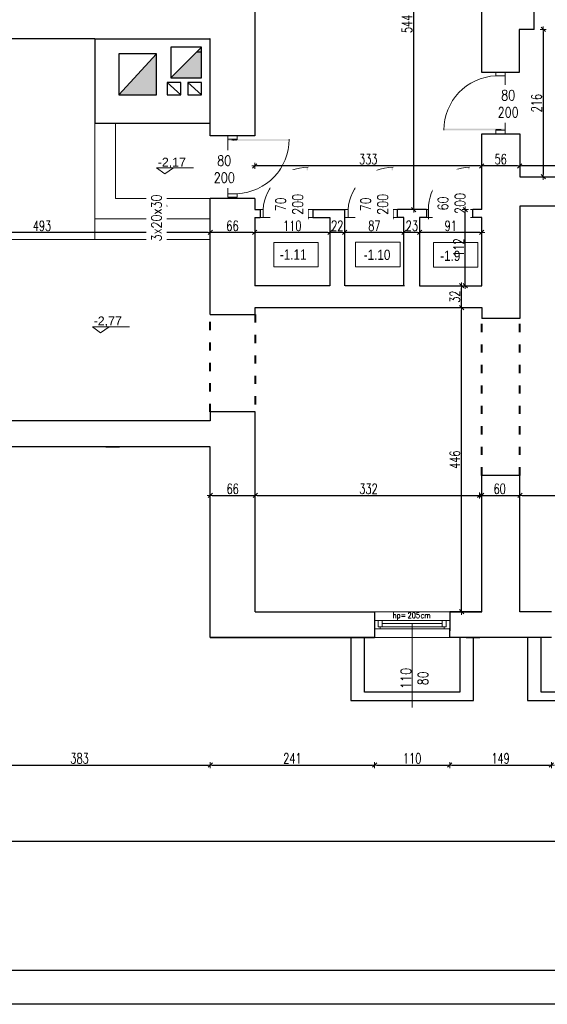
# Model space of a CAD drawing. Header units: millimetres. Extents: x 0 to 111311, y -48878 to -25280.
# Tile 52 of 244: x 69935 to 70709, y -32831 to -31387. Entities that reach past the tile are written whole.
import ezdxf

# ---------------------------------------------------------------- set-up
doc = ezdxf.new("R2010")
doc.units = ezdxf.units.MM
doc.linetypes.add('ACAD_ISO03W100', pattern=[30, 12, -18])
doc.linetypes.add('STRICHPUNKT', pattern=[0.5, 0.35, -0.05, 0.05, -0.05])
doc.layers.get('Defpoints').update_dxf_attribs({"color": 30})
doc.layers.add('e-cad_opisy', color=7, linetype='Continuous')
for name, color, linetype, lineweight in [('J 0.15', 40, 'Continuous', 15), ('J opisy', 7, 'Continuous', 9), ('J stolarka_okna', 144, 'Continuous', 0), ('J wymiary', 1, 'Continuous', 9), ('MM', 6, 'Continuous', 40), ('okna', 5, 'Continuous', 20), ('OPIS', 7, 'Continuous', 5), ('sciany', 252, 'Continuous', 30)]:
    doc.layers.add(name, color=color, linetype=linetype, lineweight=lineweight)
doc.styles.add('ADESK2', font='simplex', dxfattribs={"width": 0.7})
doc.styles.add('MtXpl_simplex_shx', font='simplex.shx')
doc.styles.get("Standard").update_dxf_attribs({"font": 'arial.ttf'})
doc.dimstyles.new('1-100', dxfattribs={"dimscale": 1.5, "dimtxt": 10, "dimasz": 2, "dimexe": 1, "dimexo": 1, "dimgap": 1.5, "dimtad": 1, "dimdec": 0, "dimrnd": 0.5, "dimdsep": 46, "dimtxsty": 'ADESK2', "dimblk": 'wymiar', "dimcen": -1, "dimdle": 5, "dimse1": 1, "dimse2": 1, "dimclrd": 256, "dimclre": 256, "dimclrt": 256, "dimadec": 0, "dimazin": 0, "dimtfac": 1, "dimtdec": 0, "dimtix": 1, "dimtmove": 0, "dimatfit": 3, "dimfxl": 20, "dimfxlon": 1, "dimtolj": 1, "dimtzin": 0, "dimarcsym": 0})

# ---------------------------------------------------------------- blocks, each defined once
blk = doc.blocks.new('A1_poziom')
for points in [[(0, 0), (0, 297), (25, 297), (25, 594), (841, 594), (841, 0)], [(30, 5), (836, 5), (836, 589), (30, 589)]]:
    blk.add_lwpolyline(points, close=True)
blk = doc.blocks.new('wymiar')
for p, q in [((1.5, 0), (-1.5, 0)), ((1.06, 1.06), (-1.06, -1.06)), ((0, 1.5), (0, -1.5))]:
    blk.add_line(p, q)
blk = doc.blocks.new('*D2968')
at = {"layer": 'Defpoints', "color": 0, "ltscale": 4}
for p in [(70214.6, -32013.3), (70280.6, -32013.3), (70280.6, -32084.8)]:
    blk.add_point(p, dxfattribs=at)
at = {"layer": 'J wymiary', "lineweight": -2}
blk.add_line((70217.6, -32084.8), (70277.6, -32084.8), dxfattribs=at)
at = {"layer": 'J wymiary', "lineweight": -2, "ltscale": 4, "xscale": 3, "yscale": 3, "zscale": 3, "rotation": 180}
blk.add_blockref('wymiar', (70214.6, -32084.8), dxfattribs=at)
at = {"layer": 'J wymiary', "lineweight": -2, "ltscale": 4, "xscale": 3, "yscale": 3, "zscale": 3}
blk.add_blockref('wymiar', (70280.6, -32084.8), dxfattribs=at)
at = {"layer": 'J wymiary', "ltscale": 4, "insert": (70247.6, -32075), "char_height": 15, "attachment_point": 5, "style": 'ADESK2'}
blk.add_mtext('\\A1;66', dxfattribs=at)
blk = doc.blocks.new('*D2969')
at = {"layer": 'Defpoints', "color": 0, "ltscale": 4}
for p in [(70280.6, -32084.8), (70612.6, -32084.8), (70612.6, -32084.8)]:
    blk.add_point(p, dxfattribs=at)
at = {"layer": 'J wymiary', "lineweight": -2}
blk.add_line((70283.6, -32084.8), (70609.6, -32084.8), dxfattribs=at)
at = {"layer": 'J wymiary', "lineweight": -2, "ltscale": 4, "xscale": 3, "yscale": 3, "zscale": 3, "rotation": 180}
blk.add_blockref('wymiar', (70280.6, -32084.8), dxfattribs=at)
at = {"layer": 'J wymiary', "lineweight": -2, "ltscale": 4, "xscale": 3, "yscale": 3, "zscale": 3}
blk.add_blockref('wymiar', (70612.6, -32084.8), dxfattribs=at)
at = {"layer": 'J wymiary', "ltscale": 4, "insert": (70446.6, -32075), "char_height": 15, "attachment_point": 5, "style": 'ADESK2'}
blk.add_mtext('\\A1;332', dxfattribs=at)
blk = doc.blocks.new('*D2970')
at = {"layer": 'Defpoints', "color": 0, "ltscale": 4}
for p in [(70609.3, -32084.8), (70668.6, -32084.8), (70668.6, -32084.8)]:
    blk.add_point(p, dxfattribs=at)
at = {"layer": 'J wymiary', "lineweight": -2}
blk.add_line((70612.3, -32084.8), (70665.6, -32084.8), dxfattribs=at)
at = {"layer": 'J wymiary', "lineweight": -2, "ltscale": 4, "xscale": 3, "yscale": 3, "zscale": 3, "rotation": 180}
blk.add_blockref('wymiar', (70609.3, -32084.8), dxfattribs=at)
at = {"layer": 'J wymiary', "lineweight": -2, "ltscale": 4, "xscale": 3, "yscale": 3, "zscale": 3}
blk.add_blockref('wymiar', (70668.6, -32084.8), dxfattribs=at)
at = {"layer": 'J wymiary', "ltscale": 4, "insert": (70638.9, -32075), "char_height": 15, "attachment_point": 5, "style": 'ADESK2'}
blk.add_mtext('\\A1;60', dxfattribs=at)
blk = doc.blocks.new('*D2971')
at = {"layer": 'Defpoints', "color": 0, "ltscale": 4}
for p in [(70668.6, -32084.8), (71230.6, -32084.8), (71230.6, -32084.8)]:
    blk.add_point(p, dxfattribs=at)
at = {"layer": 'J wymiary', "lineweight": -2}
blk.add_line((70671.6, -32084.8), (71227.6, -32084.8), dxfattribs=at)
at = {"layer": 'J wymiary', "lineweight": -2, "ltscale": 4, "xscale": 3, "yscale": 3, "zscale": 3, "rotation": 180}
blk.add_blockref('wymiar', (70668.6, -32084.8), dxfattribs=at)
at = {"layer": 'J wymiary', "lineweight": -2, "ltscale": 4, "xscale": 3, "yscale": 3, "zscale": 3}
blk.add_blockref('wymiar', (71230.6, -32084.8), dxfattribs=at)
at = {"layer": 'J wymiary', "ltscale": 4, "insert": (70949.6, -32075), "char_height": 15, "attachment_point": 5, "style": 'ADESK2'}
blk.add_mtext('\\A1;562', dxfattribs=at)
blk = doc.blocks.new('*D2972')
at = {"layer": 'Defpoints', "color": 0, "ltscale": 4}
for p in [(70583, -31809.3), (70612.6, -31809.3), (70612.6, -32255.3)]:
    blk.add_point(p, dxfattribs=at)
at = {"layer": 'J wymiary', "lineweight": -2}
blk.add_line((70583, -32252.3), (70583, -31812.3), dxfattribs=at)
at = {"layer": 'J wymiary', "lineweight": -2, "ltscale": 4, "xscale": 3, "yscale": 3, "zscale": 3}
for p, rotation in [((70583, -31809.3), 90), ((70583, -32255.3), 270)]:
    blk.add_blockref('wymiar', p, dxfattribs=dict(at, rotation=rotation))
at = {"layer": 'J wymiary', "ltscale": 4, "insert": (70573.2, -32032.3), "char_height": 15, "attachment_point": 5, "rotation": 90, "style": 'ADESK2'}
blk.add_mtext('\\A1;446', dxfattribs=at)
blk = doc.blocks.new('*D2973')
at = {"layer": 'Defpoints', "color": 0, "ltscale": 4}
for p in [(70583, -31777.1), (70583, -31777.1), (70583, -31809.3)]:
    blk.add_point(p, dxfattribs=at)
at = {"layer": 'J wymiary', "lineweight": -2}
blk.add_line((70583, -31806.3), (70583, -31780.1), dxfattribs=at)
at = {"layer": 'J wymiary', "lineweight": -2, "ltscale": 4, "xscale": 3, "yscale": 3, "zscale": 3}
for p, rotation in [((70583, -31777.1), 90), ((70583, -31809.3), 270)]:
    blk.add_blockref('wymiar', p, dxfattribs=dict(at, rotation=rotation))
at = {"layer": 'J wymiary', "ltscale": 4, "insert": (70573.2, -31793.2), "char_height": 15, "attachment_point": 5, "rotation": 90, "style": 'ADESK2'}
blk.add_mtext('\\A1;32', dxfattribs=at)
blk = doc.blocks.new('*D2974')
at = {"layer": 'Defpoints', "color": 0, "ltscale": 4}
for p in [(70583, -31665.4), (70588.5, -31665.4), (70583, -31777.1)]:
    blk.add_point(p, dxfattribs=at)
at = {"layer": 'J wymiary', "lineweight": -2}
blk.add_line((70588.5, -31774.1), (70588.5, -31668.4), dxfattribs=at)
at = {"layer": 'J wymiary', "lineweight": -2, "ltscale": 4, "xscale": 3, "yscale": 3, "zscale": 3}
for p, rotation in [((70588.5, -31665.4), 90), ((70588.5, -31777.1), 270)]:
    blk.add_blockref('wymiar', p, dxfattribs=dict(at, rotation=rotation))
at = {"layer": 'J wymiary', "ltscale": 4, "insert": (70578.7, -31721.3), "char_height": 15, "attachment_point": 5, "rotation": 90, "style": 'ADESK2'}
blk.add_mtext('\\A1;112', dxfattribs=at)
blk = doc.blocks.new('*D2975')
at = {"layer": 'Defpoints', "color": 0, "ltscale": 4}
for p in [(70668.2, -31601.4), (70668.2, -31617.3), (71244.6, -31617.3)]:
    blk.add_point(p, dxfattribs=at)
at = {"layer": 'J wymiary', "lineweight": -2}
blk.add_line((71241.6, -31601.4), (70671.2, -31601.4), dxfattribs=at)
at = {"layer": 'J wymiary', "lineweight": -2, "ltscale": 4, "xscale": 3, "yscale": 3, "zscale": 3, "rotation": 180}
blk.add_blockref('wymiar', (70668.2, -31601.4), dxfattribs=at)
at = {"layer": 'J wymiary', "lineweight": -2, "ltscale": 4, "xscale": 3, "yscale": 3, "zscale": 3}
blk.add_blockref('wymiar', (71244.6, -31601.4), dxfattribs=at)
at = {"layer": 'J wymiary', "ltscale": 4, "insert": (70956.4, -31591.6), "char_height": 15, "attachment_point": 5, "style": 'ADESK2'}
blk.add_mtext('\\A1;577', dxfattribs=at)
blk = doc.blocks.new('*D2976')
at = {"layer": 'Defpoints', "color": 0, "ltscale": 4}
for p in [(70612.6, -31601.4), (70612.6, -31601.4), (70668.2, -31601.4)]:
    blk.add_point(p, dxfattribs=at)
at = {"layer": 'J wymiary', "lineweight": -2}
blk.add_line((70665.2, -31601.4), (70615.6, -31601.4), dxfattribs=at)
at = {"layer": 'J wymiary', "lineweight": -2, "ltscale": 4, "xscale": 3, "yscale": 3, "zscale": 3, "rotation": 180}
blk.add_blockref('wymiar', (70612.6, -31601.4), dxfattribs=at)
at = {"layer": 'J wymiary', "lineweight": -2, "ltscale": 4, "xscale": 3, "yscale": 3, "zscale": 3}
blk.add_blockref('wymiar', (70668.2, -31601.4), dxfattribs=at)
at = {"layer": 'J wymiary', "ltscale": 4, "insert": (70640.4, -31591.6), "char_height": 15, "attachment_point": 5, "style": 'ADESK2'}
blk.add_mtext('\\A1;56', dxfattribs=at)
blk = doc.blocks.new('*D2977')
at = {"layer": 'Defpoints', "color": 0, "ltscale": 4}
for p in [(70280, -31601.4), (70280, -31601.4), (70612.6, -31601.4)]:
    blk.add_point(p, dxfattribs=at)
at = {"layer": 'J wymiary', "lineweight": -2}
blk.add_line((70609.6, -31601.4), (70283, -31601.4), dxfattribs=at)
at = {"layer": 'J wymiary', "lineweight": -2, "ltscale": 4, "xscale": 3, "yscale": 3, "zscale": 3, "rotation": 180}
blk.add_blockref('wymiar', (70280, -31601.4), dxfattribs=at)
at = {"layer": 'J wymiary', "lineweight": -2, "ltscale": 4, "xscale": 3, "yscale": 3, "zscale": 3}
blk.add_blockref('wymiar', (70612.6, -31601.4), dxfattribs=at)
at = {"layer": 'J wymiary', "ltscale": 4, "insert": (70446.3, -31591.6), "char_height": 15, "attachment_point": 5, "style": 'ADESK2'}
blk.add_mtext('\\A1;333', dxfattribs=at)
blk = doc.blocks.new('*D2978')
at = {"layer": 'Defpoints', "color": 0, "ltscale": 4}
for p in [(70521.6, -31677.3), (70612.6, -31677.3), (70521.6, -31699.1)]:
    blk.add_point(p, dxfattribs=at)
at = {"layer": 'J wymiary', "lineweight": -2}
blk.add_line((70609.6, -31699.1), (70524.6, -31699.1), dxfattribs=at)
at = {"layer": 'J wymiary', "lineweight": -2, "ltscale": 4, "xscale": 3, "yscale": 3, "zscale": 3, "rotation": 180}
blk.add_blockref('wymiar', (70521.6, -31699.1), dxfattribs=at)
at = {"layer": 'J wymiary', "lineweight": -2, "ltscale": 4, "xscale": 3, "yscale": 3, "zscale": 3}
blk.add_blockref('wymiar', (70612.6, -31699.1), dxfattribs=at)
at = {"layer": 'J wymiary', "ltscale": 4, "insert": (70567.1, -31689.3), "char_height": 15, "attachment_point": 5, "style": 'ADESK2'}
blk.add_mtext('\\A1;91', dxfattribs=at)
blk = doc.blocks.new('*D2979')
at = {"layer": 'Defpoints', "color": 0, "ltscale": 4}
for p in [(70498.6, -31699.1), (70498.6, -31699.1), (70521.6, -31699.1)]:
    blk.add_point(p, dxfattribs=at)
at = {"layer": 'J wymiary', "lineweight": -2}
blk.add_line((70518.6, -31699.1), (70501.6, -31699.1), dxfattribs=at)
at = {"layer": 'J wymiary', "lineweight": -2, "ltscale": 4, "xscale": 3, "yscale": 3, "zscale": 3, "rotation": 180}
blk.add_blockref('wymiar', (70498.6, -31699.1), dxfattribs=at)
at = {"layer": 'J wymiary', "lineweight": -2, "ltscale": 4, "xscale": 3, "yscale": 3, "zscale": 3}
blk.add_blockref('wymiar', (70521.6, -31699.1), dxfattribs=at)
at = {"layer": 'J wymiary', "ltscale": 4, "insert": (70510.1, -31689.3), "char_height": 15, "attachment_point": 5, "style": 'ADESK2'}
blk.add_mtext('\\A1;23', dxfattribs=at)
blk = doc.blocks.new('*D2980')
at = {"layer": 'Defpoints', "color": 0, "ltscale": 4}
for p in [(70411.6, -31699.1), (70411.6, -31699.1), (70498.6, -31699.1)]:
    blk.add_point(p, dxfattribs=at)
at = {"layer": 'J wymiary', "lineweight": -2}
blk.add_line((70495.6, -31699.1), (70414.6, -31699.1), dxfattribs=at)
at = {"layer": 'J wymiary', "lineweight": -2, "ltscale": 4, "xscale": 3, "yscale": 3, "zscale": 3, "rotation": 180}
blk.add_blockref('wymiar', (70411.6, -31699.1), dxfattribs=at)
at = {"layer": 'J wymiary', "lineweight": -2, "ltscale": 4, "xscale": 3, "yscale": 3, "zscale": 3}
blk.add_blockref('wymiar', (70498.6, -31699.1), dxfattribs=at)
at = {"layer": 'J wymiary', "ltscale": 4, "insert": (70455.1, -31689.3), "char_height": 15, "attachment_point": 5, "style": 'ADESK2'}
blk.add_mtext('\\A1;87', dxfattribs=at)
blk = doc.blocks.new('*D2981')
at = {"layer": 'Defpoints', "color": 0, "ltscale": 4}
for p in [(70390, -31699.1), (70390, -31699.1), (70411.6, -31699.1)]:
    blk.add_point(p, dxfattribs=at)
at = {"layer": 'J wymiary', "lineweight": -2}
blk.add_line((70408.6, -31699.1), (70393, -31699.1), dxfattribs=at)
at = {"layer": 'J wymiary', "lineweight": -2, "ltscale": 4, "xscale": 3, "yscale": 3, "zscale": 3, "rotation": 180}
blk.add_blockref('wymiar', (70390, -31699.1), dxfattribs=at)
at = {"layer": 'J wymiary', "lineweight": -2, "ltscale": 4, "xscale": 3, "yscale": 3, "zscale": 3}
blk.add_blockref('wymiar', (70411.6, -31699.1), dxfattribs=at)
at = {"layer": 'J wymiary', "ltscale": 4, "insert": (70400.8, -31689.3), "char_height": 15, "attachment_point": 5, "style": 'ADESK2'}
blk.add_mtext('\\A1;22', dxfattribs=at)
blk = doc.blocks.new('*D2982')
at = {"layer": 'Defpoints', "color": 0, "ltscale": 4}
for p in [(70280, -31699.1), (70280, -31699.1), (70390, -31699.1)]:
    blk.add_point(p, dxfattribs=at)
at = {"layer": 'J wymiary', "lineweight": -2}
blk.add_line((70387, -31699.1), (70283, -31699.1), dxfattribs=at)
at = {"layer": 'J wymiary', "lineweight": -2, "ltscale": 4, "xscale": 3, "yscale": 3, "zscale": 3, "rotation": 180}
blk.add_blockref('wymiar', (70280, -31699.1), dxfattribs=at)
at = {"layer": 'J wymiary', "lineweight": -2, "ltscale": 4, "xscale": 3, "yscale": 3, "zscale": 3}
blk.add_blockref('wymiar', (70390, -31699.1), dxfattribs=at)
at = {"layer": 'J wymiary', "ltscale": 4, "insert": (70335, -31689.3), "char_height": 15, "attachment_point": 5, "style": 'ADESK2'}
blk.add_mtext('\\A1;110', dxfattribs=at)
blk = doc.blocks.new('*D2983')
at = {"layer": 'Defpoints', "color": 0, "ltscale": 4}
for p in [(70214.6, -31699.1), (70214.6, -31699.1), (70280, -31699.1)]:
    blk.add_point(p, dxfattribs=at)
at = {"layer": 'J wymiary', "lineweight": -2}
blk.add_line((70277, -31699.1), (70217.6, -31699.1), dxfattribs=at)
at = {"layer": 'J wymiary', "lineweight": -2, "ltscale": 4, "xscale": 3, "yscale": 3, "zscale": 3, "rotation": 180}
blk.add_blockref('wymiar', (70214.6, -31699.1), dxfattribs=at)
at = {"layer": 'J wymiary', "lineweight": -2, "ltscale": 4, "xscale": 3, "yscale": 3, "zscale": 3}
blk.add_blockref('wymiar', (70280, -31699.1), dxfattribs=at)
at = {"layer": 'J wymiary', "ltscale": 4, "insert": (70247.3, -31689.3), "char_height": 15, "attachment_point": 5, "style": 'ADESK2'}
blk.add_mtext('\\A1;66', dxfattribs=at)
blk = doc.blocks.new('*D2984')
at = {"layer": 'Defpoints', "color": 0, "ltscale": 4}
for p in [(69721.6, -31699.1), (69721.6, -31699.1), (70214.6, -31699.1)]:
    blk.add_point(p, dxfattribs=at)
at = {"layer": 'J wymiary', "lineweight": -2}
blk.add_line((70211.6, -31699.1), (69724.6, -31699.1), dxfattribs=at)
at = {"layer": 'J wymiary', "lineweight": -2, "ltscale": 4, "xscale": 3, "yscale": 3, "zscale": 3, "rotation": 180}
blk.add_blockref('wymiar', (69721.6, -31699.1), dxfattribs=at)
at = {"layer": 'J wymiary', "lineweight": -2, "ltscale": 4, "xscale": 3, "yscale": 3, "zscale": 3}
blk.add_blockref('wymiar', (70214.6, -31699.1), dxfattribs=at)
at = {"layer": 'J wymiary', "ltscale": 4, "insert": (69968.1, -31689.3), "char_height": 15, "attachment_point": 5, "style": 'ADESK2'}
blk.add_mtext('\\A1;493', dxfattribs=at)
blk = doc.blocks.new('*D3044')
at = {"layer": 'Defpoints', "color": 0, "ltscale": 4}
for p in [(70667.6, -31401.3), (70668.2, -31617.3), (70702.7, -31617.3)]:
    blk.add_point(p, dxfattribs=at)
at = {"layer": 'J wymiary', "lineweight": -2}
blk.add_line((70702.7, -31404.3), (70702.7, -31614.3), dxfattribs=at)
at = {"layer": 'J wymiary', "lineweight": -2, "ltscale": 4, "xscale": 3, "yscale": 3, "zscale": 3}
for p, rotation in [((70702.7, -31401.3), 90), ((70702.7, -31617.3), 270)]:
    blk.add_blockref('wymiar', p, dxfattribs=dict(at, rotation=rotation))
at = {"layer": 'J wymiary', "ltscale": 4, "insert": (70692.9, -31509.3), "char_height": 15, "attachment_point": 5, "rotation": 90, "style": 'ADESK2'}
blk.add_mtext('\\A1;216', dxfattribs=at)
blk = doc.blocks.new('*D3090')
at = {"layer": 'Defpoints', "color": 0, "ltscale": 4}
for p in [(70510.3, -31121.3), (70512.8, -31121.3), (70510.3, -31665.4)]:
    blk.add_point(p, dxfattribs=at)
at = {"layer": 'J wymiary', "lineweight": -2}
blk.add_line((70512.8, -31662.4), (70512.8, -31124.3), dxfattribs=at)
at = {"layer": 'J wymiary', "lineweight": -2, "ltscale": 4, "xscale": 3, "yscale": 3, "zscale": 3}
for p, rotation in [((70512.8, -31121.3), 90), ((70512.8, -31665.4), 270)]:
    blk.add_blockref('wymiar', p, dxfattribs=dict(at, rotation=rotation))
at = {"layer": 'J wymiary', "ltscale": 4, "insert": (70503, -31393.3), "char_height": 15, "attachment_point": 5, "rotation": 90, "style": 'ADESK2'}
blk.add_mtext('\\A1;544', dxfattribs=at)
blk = doc.blocks.new('*D3182')
at = {"layer": 'Defpoints', "color": 0, "ltscale": 4}
for p in [(69831.6, -32004), (70214.6, -32204.2), (70214.6, -32480.2)]:
    blk.add_point(p, dxfattribs=at)
at = {"layer": 'J wymiary', "lineweight": -2}
blk.add_line((69834.6, -32480.2), (70211.6, -32480.2), dxfattribs=at)
at = {"layer": 'J wymiary', "lineweight": -2, "ltscale": 4, "xscale": 3, "yscale": 3, "zscale": 3, "rotation": 180}
blk.add_blockref('wymiar', (69831.6, -32480.2), dxfattribs=at)
at = {"layer": 'J wymiary', "lineweight": -2, "ltscale": 4, "xscale": 3, "yscale": 3, "zscale": 3}
blk.add_blockref('wymiar', (70214.6, -32480.2), dxfattribs=at)
at = {"layer": 'J wymiary', "ltscale": 4, "insert": (70023.1, -32470.4), "char_height": 15, "attachment_point": 5, "style": 'ADESK2'}
blk.add_mtext('\\A1;383', dxfattribs=at)
blk = doc.blocks.new('*D3183')
at = {"layer": 'Defpoints', "color": 0, "ltscale": 4}
for p in [(70214.6, -32204.2), (70455.6, -32288.8), (70455.6, -32480.2)]:
    blk.add_point(p, dxfattribs=at)
at = {"layer": 'J wymiary', "lineweight": -2}
blk.add_line((70217.6, -32480.2), (70452.6, -32480.2), dxfattribs=at)
at = {"layer": 'J wymiary', "lineweight": -2, "ltscale": 4, "xscale": 3, "yscale": 3, "zscale": 3, "rotation": 180}
blk.add_blockref('wymiar', (70214.6, -32480.2), dxfattribs=at)
at = {"layer": 'J wymiary', "lineweight": -2, "ltscale": 4, "xscale": 3, "yscale": 3, "zscale": 3}
blk.add_blockref('wymiar', (70455.6, -32480.2), dxfattribs=at)
at = {"layer": 'J wymiary', "ltscale": 4, "insert": (70335.1, -32470.4), "char_height": 15, "attachment_point": 5, "style": 'ADESK2'}
blk.add_mtext('\\A1;241', dxfattribs=at)
blk = doc.blocks.new('*D3184')
at = {"layer": 'Defpoints', "color": 0, "ltscale": 4}
for p in [(70565.6, -32285.9), (70455.6, -32288.8), (70565.6, -32480.2)]:
    blk.add_point(p, dxfattribs=at)
at = {"layer": 'J wymiary', "lineweight": -2}
blk.add_line((70458.6, -32480.2), (70562.6, -32480.2), dxfattribs=at)
at = {"layer": 'J wymiary', "lineweight": -2, "ltscale": 4, "xscale": 3, "yscale": 3, "zscale": 3, "rotation": 180}
blk.add_blockref('wymiar', (70455.6, -32480.2), dxfattribs=at)
at = {"layer": 'J wymiary', "lineweight": -2, "ltscale": 4, "xscale": 3, "yscale": 3, "zscale": 3}
blk.add_blockref('wymiar', (70565.6, -32480.2), dxfattribs=at)
at = {"layer": 'J wymiary', "ltscale": 4, "insert": (70510.6, -32470.4), "char_height": 15, "attachment_point": 5, "style": 'ADESK2'}
blk.add_mtext('\\A1;110', dxfattribs=at)
blk = doc.blocks.new('*D3185')
at = {"layer": 'Defpoints', "color": 0, "ltscale": 4}
for p in [(70565.6, -32285.9), (70714.6, -32287.8), (70714.6, -32480.2)]:
    blk.add_point(p, dxfattribs=at)
at = {"layer": 'J wymiary', "lineweight": -2}
blk.add_line((70568.6, -32480.2), (70711.6, -32480.2), dxfattribs=at)
at = {"layer": 'J wymiary', "lineweight": -2, "ltscale": 4, "xscale": 3, "yscale": 3, "zscale": 3, "rotation": 180}
blk.add_blockref('wymiar', (70565.6, -32480.2), dxfattribs=at)
at = {"layer": 'J wymiary', "lineweight": -2, "ltscale": 4, "xscale": 3, "yscale": 3, "zscale": 3}
blk.add_blockref('wymiar', (70714.6, -32480.2), dxfattribs=at)
at = {"layer": 'J wymiary', "ltscale": 4, "insert": (70640.1, -32470.4), "char_height": 15, "attachment_point": 5, "style": 'ADESK2'}
blk.add_mtext('\\A1;149', dxfattribs=at)
blk = doc.blocks.new('*D3192')
at = {"layer": 'Defpoints', "color": 0, "ltscale": 4}
for p in [(66579.6, -32290.3), (71286.6, -32291.4), (71286.6, -32591.6)]:
    blk.add_point(p, dxfattribs=at)
at = {"layer": 'J wymiary', "lineweight": -2}
blk.add_line((66582.6, -32591.6), (71283.6, -32591.6), dxfattribs=at)
at = {"layer": 'J wymiary', "lineweight": -2, "ltscale": 4, "xscale": 3, "yscale": 3, "zscale": 3, "rotation": 180}
blk.add_blockref('wymiar', (66579.6, -32591.6), dxfattribs=at)
at = {"layer": 'J wymiary', "lineweight": -2, "ltscale": 4, "xscale": 3, "yscale": 3, "zscale": 3}
blk.add_blockref('wymiar', (71286.6, -32591.6), dxfattribs=at)
at = {"layer": 'J wymiary', "ltscale": 4, "insert": (68933.1, -32581.9), "char_height": 15, "attachment_point": 5, "style": 'ADESK2'}
blk.add_mtext('\\A1;4707', dxfattribs=at)
blk = doc.blocks.new('A$C518426B5')
at = {"layer": 'OPIS', "color": 251}
for p, q in [((0, 8.8), (54.2, 8.8)), ((0, 8.8), (11.9, 0)), ((11.9, 0), (24.5, 8.8))]:
    blk.add_line(p, q, dxfattribs=at)

msp = doc.modelspace()

# ---------------------------------------------------------------- hatches: boundary and pattern name
at = {"layer": 'sciany'}
for points in [[(70201.832, -31427.284), (70156.832, -31472.284), (70201.832, -31472.284)], [(70135.832, -31437.284), (70080.832, -31497.284), (70135.832, -31497.284)]]:
    msp.add_hatch(color=256, dxfattribs=at).paths.add_polyline_path(points)

# ---------------------------------------------------------------- linework, layer by layer
at = {"layer": 'J 0.15', "lineweight": 5}
for p, q in [((70045.586, -31539.284), (70045.586, -31709.284)), ((70075.586, -31539.284), (70075.586, -31649.284)), ((70214.586, -31649.284), (70075.586, -31649.284)), ((70214.586, -31679.284), (70045.586, -31679.284)), ((70214.586, -31709.284), (69721.586, -31709.284))]:
    msp.add_line(p, q, dxfattribs=at)
at = {"layer": 'J opisy'}
for p, q in [((70676.752, -31507.856), (70626.752, -31507.856)), ((70210.635, -31603.712), (70260.635, -31603.712)), ((70326.075, -31677.284), (70326.075, -31627.284)), ((70450.658, -31677.29), (70450.658, -31627.29)), ((70564.586, -31681.956), (70564.586, -31631.956)), ((70145.086, -31709.284), (70145.086, -31649.284))]:
    msp.add_line(p, q, dxfattribs=at)
at = {"layer": 'J opisy', "linetype": 'Continuous', "lineweight": 9}
msp.add_line((70510.586, -32272.784), (70510.586, -32395.784), dxfattribs=at)
at = {"layer": 'J opisy'}
msp.add_lwpolyline([(70145.086, -31649.284), (70138.591, -31660.534), (70151.581, -31660.534)], close=True, dxfattribs=at)
at = {"layer": 'J stolarka_okna'}
for p, q in [((70633.086, -31464.284), (70633.086, -31469.284)), ((70633.086, -31464.284), (70647.086, -31464.284)), ((70647.086, -31469.284), (70647.086, -31464.284)), ((70647.086, -31469.284), (70633.086, -31469.284)), ((70647.086, -31549.284), (70647.086, -31469.284)), ((70633.086, -31548.333), (70633.086, -31554.284)), ((70641.086, -31549.284), (70633.086, -31549.284)), ((70647.086, -31549.284), (70641.086, -31549.284)), ((70647.086, -31554.284), (70647.086, -31549.284)), ((70240.301, -31557.284), (70240.301, -31562.284)), ((70240.301, -31557.284), (70254.301, -31557.284)), ((70240.301, -31562.284), (70246.301, -31562.284)), ((70240.301, -31562.284), (70240.301, -31642.284)), ((70246.301, -31562.284), (70254.301, -31562.284)), ((70254.301, -31563.234), (70254.301, -31557.284)), ((70647.086, -31554.284), (70633.086, -31554.284)), ((70240.301, -31642.284), (70240.301, -31647.284)), ((70240.301, -31642.284), (70254.301, -31642.284)), ((70254.301, -31647.284), (70240.301, -31647.284)), ((70254.301, -31647.284), (70254.301, -31642.284)), ((70287.003, -31665.396), (70292.003, -31665.396)), ((70292.003, -31677.284), (70292.003, -31665.396)), ((70358.003, -31679.396), (70358.003, -31665.396)), ((70358.003, -31665.396), (70365.003, -31665.396)), ((70411.586, -31665.403), (70416.586, -31665.403)), ((70416.586, -31677.29), (70416.586, -31665.403)), ((70482.586, -31679.403), (70482.586, -31665.403)), ((70482.586, -31665.403), (70489.586, -31665.403)), ((70529.586, -31665.403), (70534.586, -31665.403)), ((70534.586, -31679.403), (70534.586, -31665.403)), ((70594.586, -31665.403), (70599.586, -31665.403)), ((70594.59, -31677.284), (70594.586, -31665.403)), ((70599.586, -31677.284), (70599.586, -31665.403)), ((70292.003, -31677.284), (70287.003, -31677.284)), ((70292.003, -31677.284), (70358.003, -31677.284)), ((70365.003, -31677.284), (70358.003, -31677.284)), ((70416.586, -31677.29), (70411.586, -31677.29)), ((70416.586, -31677.29), (70482.586, -31677.29)), ((70489.586, -31677.29), (70482.586, -31677.29)), ((70534.086, -31677.284), (70531.586, -31677.284)), ((70534.086, -31677.284), (70594.086, -31677.284)), ((70599.586, -31677.284), (70594.586, -31677.284))]:
    msp.add_line(p, q, dxfattribs=at)
at = {"layer": 'J stolarka_okna', "linetype": 'Continuous', "lineweight": 9}
for p, q in [((70455.586, -32255.284), (70565.586, -32255.284)), ((70565.586, -32268.284), (70455.586, -32268.284)), ((70455.586, -32268.284), (70455.586, -32280.284)), ((70466.586, -32268.284), (70460.586, -32268.284)), ((70460.586, -32268.284), (70460.586, -32277.284)), ((70466.586, -32268.284), (70466.586, -32277.284)), ((70554.586, -32272.784), (70466.586, -32272.784)), ((70560.586, -32268.284), (70554.586, -32268.284)), ((70554.586, -32268.284), (70554.586, -32277.284)), ((70560.586, -32268.284), (70560.586, -32277.284)), ((70565.586, -32268.284), (70565.586, -32280.284)), ((70565.586, -32280.284), (70455.586, -32280.284)), ((70466.586, -32277.284), (70460.586, -32277.284)), ((70463.586, -32277.284), (70463.586, -32280.284)), ((70554.586, -32277.284), (70466.586, -32277.284)), ((70560.586, -32277.284), (70554.586, -32277.284)), ((70557.586, -32277.284), (70557.586, -32280.284)), ((70565.586, -32293.284), (70455.586, -32293.284))]:
    msp.add_line(p, q, dxfattribs=at)
at = {"layer": 'J stolarka_okna'}
for centre, radius, start, end in [((70637.082, -31549.18), 79.996, 92.863242, 180), ((70358.129, -31669.658), 66.262, 90, 176.311815), ((70482.711, -31669.665), 66.262, 90, 176.311815), ((70594.711, -31663.556), 60.154, 90, 181.759014)]:
    msp.add_arc(centre, radius, start, end, dxfattribs=at)
for points in [[(70557.086, -31547.054), (70557.086, -31549.18), (70647.086, -31547.054), (70647.086, -31549.054)], [(70330.301, -31564.513), (70330.301, -31562.388), (70240.301, -31564.513), (70240.301, -31562.513)], [(70356.003, -31603.396), (70358.129, -31603.396), (70356.003, -31677.284), (70358.003, -31677.284)], [(70480.586, -31603.403), (70482.711, -31603.403), (70480.586, -31677.29), (70482.586, -31677.29)], [(70592.586, -31603.403), (70594.711, -31603.403), (70592.586, -31677.284), (70594.59, -31677.284)]]:
    msp.add_solid(points, dxfattribs=at)
at = {"layer": 'MM', "color": 251, "linetype": 'ACAD_ISO03W100'}
for p, q in [((70214.586, -31962.284), (70214.586, -31819.284)), ((70280.586, -31819.284), (70280.586, -31962.284)), ((70612.586, -32055.284), (70612.586, -31825.284)), ((70668.586, -32055.284), (70668.586, -31825.284))]:
    msp.add_line(p, q, dxfattribs=at)
at = {"layer": 'okna'}
msp.add_line((70365.103, -31670.403), (70365.103, -31665.403), dxfattribs=at)
at = {"layer": 'sciany'}
for p, q in [((70612.586, -31464.284), (70612.586, -31314.284)), ((70280.015, -31363.284), (70280.015, -31557.284)), ((70689.587, -31401.285), (70689.587, -31363.284)), ((70667.586, -31401.284), (70667.586, -31464.284)), ((70689.587, -31401.285), (70667.586, -31401.285)), ((70045.586, -31415.284), (69721.586, -31415.284)), ((70045.586, -31415.284), (70213.832, -31415.284)), ((70045.586, -31415.284), (70045.586, -31539.284)), ((70214.586, -31415.284), (70213.832, -31415.284)), ((70214.586, -31514.284), (70214.586, -31415.284)), ((70201.832, -31427.284), (70156.832, -31427.284)), ((70156.832, -31427.284), (70156.832, -31472.284)), ((70156.832, -31472.284), (70201.832, -31427.284)), ((70201.832, -31434.474), (70194.642, -31434.474)), ((70201.832, -31472.284), (70201.832, -31427.284)), ((70135.832, -31437.284), (70080.832, -31437.284)), ((70080.832, -31437.284), (70080.832, -31497.284)), ((70080.832, -31497.284), (70135.832, -31437.284)), ((70135.832, -31497.284), (70135.832, -31437.284)), ((70667.586, -31464.284), (70612.586, -31464.284)), ((70156.832, -31472.284), (70201.832, -31472.284)), ((70171.77, -31479.284), (70151.77, -31479.284)), ((70151.77, -31479.284), (70151.77, -31497.284)), ((70151.77, -31479.284), (70171.77, -31497.284)), ((70171.77, -31497.284), (70171.77, -31479.284)), ((70201.832, -31479.284), (70181.832, -31479.284)), ((70181.832, -31479.284), (70181.832, -31497.284)), ((70181.832, -31479.284), (70201.832, -31497.284)), ((70201.832, -31497.284), (70201.832, -31479.284)), ((70080.832, -31497.284), (70135.832, -31497.284)), ((70151.77, -31497.284), (70171.77, -31497.284)), ((70181.832, -31497.284), (70201.832, -31497.284)), ((70214.586, -31557.284), (70214.586, -31514.284)), ((70214.586, -31539.284), (70045.586, -31539.284)), ((70280.015, -31557.284), (70214.586, -31557.284)), ((70612.586, -31554.284), (70668.213, -31554.284)), ((70612.586, -31665.284), (70612.586, -31554.284)), ((70668.213, -31554.284), (70668.213, -31617.284)), ((70668.213, -31617.284), (71244.586, -31617.284)), ((70214.586, -31819.284), (70214.586, -31649.284)), ((70280.015, -31649.284), (70214.586, -31649.284)), ((70280.015, -31649.284), (70280.015, -31665.284)), ((70280.015, -31665.284), (70288.003, -31665.284)), ((70288.003, -31665.284), (70287.986, -31677.149)), ((70365.003, -31665.396), (70364.986, -31677.284)), ((70365.103, -31665.403), (70411.586, -31665.403)), ((70411.586, -31665.403), (70411.586, -31777.138)), ((70531.586, -31665.403), (70489.015, -31665.403)), ((70489.015, -31677.284), (70489.015, -31665.403)), ((70531.586, -31665.403), (70531.586, -31677.284)), ((70599.586, -31677.284), (70599.586, -31665.403)), ((70612.586, -31665.403), (70599.586, -31665.403)), ((70668.586, -31660.284), (70668.586, -31825.284)), ((71230.586, -31660.284), (70668.586, -31660.284)), ((70280.015, -31677.138), (70280.015, -31777.138)), ((70280.015, -31677.138), (70287.986, -31677.149)), ((70364.986, -31677.284), (70390.015, -31677.284)), ((70390.015, -31677.284), (70390.015, -31777.138)), ((70498.586, -31677.284), (70489.015, -31677.284)), ((70498.586, -31777.138), (70498.586, -31677.284)), ((70521.586, -31677.284), (70521.586, -31777.138)), ((70531.586, -31677.284), (70521.586, -31677.284)), ((70612.586, -31677.284), (70599.586, -31677.284)), ((70612.586, -31777.138), (70612.586, -31677.284)), ((70390.015, -31777.138), (70280.015, -31777.138)), ((70499.586, -31777.138), (70412.586, -31777.138)), ((70521.586, -31777.138), (70612.586, -31777.138)), ((70280.586, -31809.284), (70612.586, -31809.284)), ((70280.586, -31819.284), (70280.586, -31809.284)), ((70612.586, -31809.284), (70612.586, -31825.284)), ((70214.586, -31819.284), (70280.586, -31819.284)), ((70668.586, -31825.284), (70612.586, -31825.284)), ((70280.586, -31962.284), (70214.586, -31962.284)), ((70214.586, -31962.284), (70214.586, -31975.284)), ((70280.586, -32255.284), (70280.586, -31962.284)), ((69936.877, -31975.284), (69831.586, -31975.284)), ((70199.586, -31975.284), (69936.877, -31975.284)), ((70214.586, -31975.284), (70199.586, -31975.284)), ((69936.877, -32013.284), (69831.586, -32013.284)), ((70199.586, -32013.284), (69936.877, -32013.284)), ((70061.877, -32013.284), (70081.877, -32013.284)), ((70214.586, -32013.284), (70199.586, -32013.284)), ((70214.586, -32204.243), (70214.586, -32013.284)), ((70612.586, -32255.284), (70612.586, -32055.284)), ((70668.586, -32055.284), (70612.586, -32055.284)), ((70668.586, -32255.284), (70668.586, -32055.284)), ((70214.586, -32293.284), (70214.586, -32204.243)), ((70214.586, -32293.284), (70214.586, -32237.284)), ((70280.586, -32255.284), (70455.586, -32255.284)), ((70455.586, -32255.284), (70455.586, -32293.284)), ((70565.586, -32255.284), (70612.586, -32255.284)), ((70612.586, -32255.284), (70565.586, -32255.284)), ((70565.586, -32255.284), (70565.586, -32283.284)), ((70714.586, -32255.284), (70668.586, -32255.284)), ((70565.586, -32293.284), (70565.586, -32279.284)), ((70262.586, -32293.284), (70214.586, -32293.284)), ((70214.586, -32293.284), (70455.586, -32293.284)), ((70455.586, -32293.284), (70262.586, -32293.284)), ((70420.586, -32293.284), (70420.586, -32373.284)), ((70449.586, -32293.284), (70429.586, -32293.284)), ((70440.586, -32373.284), (70440.586, -32293.284)), ((70714.586, -32293.284), (70565.586, -32293.284)), ((70580.586, -32293.284), (70580.586, -32373.284)), ((70589.586, -32293.284), (70609.586, -32293.284)), ((70600.586, -32385.284), (70600.586, -32293.284)), ((70699.586, -32293.284), (70679.586, -32293.284)), ((70679.586, -32293.284), (70679.586, -32373.284)), ((70699.586, -32373.284), (70699.586, -32293.284)), ((70420.586, -32373.284), (70420.586, -32385.284)), ((70580.586, -32373.284), (70440.586, -32373.284)), ((70679.586, -32373.284), (70679.586, -32385.284)), ((70839.586, -32373.284), (70699.586, -32373.284)), ((70420.586, -32385.284), (70580.586, -32385.284)), ((70580.586, -32385.284), (70600.586, -32385.284)), ((70679.586, -32385.284), (70839.586, -32385.284))]:
    msp.add_line(p, q, dxfattribs=at)
at = {"layer": 'sciany', "linetype": 'STRICHPUNKT'}
for p, q in [((70641.086, -31548.333), (70633.086, -31548.333)), ((70246.301, -31563.234), (70254.301, -31563.234))]:
    msp.add_line(p, q, dxfattribs=at)

# ---------------------------------------------------------------- block references
msp.add_blockref('A$C518426B5', (70042.155, -31846.131))
at = {"layer": 'e-cad_opisy', "ltscale": 4, "xscale": 10, "yscale": 10, "zscale": 10}
msp.add_blockref('A1_poziom', (64838.495, -32831.019), dxfattribs=at)

# ---------------------------------------------------------------- texts
at = {"char_height": 13, "width": 192.1242, "attachment_point": 1}
for s, insert in [('-2,17', (70137.74, -31589.455)), ('-2,77', (70043.779, -31822.283))]:
    msp.add_mtext(s, dxfattribs=dict(at, insert=insert))
at = {"layer": 'J opisy', "style": 'MtXpl_simplex_shx', "width": 0.9}
for s, p in [('hp=', (70481.818, -32264.496)), ('205', (70503.761, -32264.496)), ('cm', (70522.961, -32264.496))]:
    msp.add_text(s, height=8, dxfattribs=at).set_placement(p)
at = {"layer": 'J opisy', "insert": (70514.017, -32352.996), "char_height": 15, "width": 30.20626, "attachment_point": 5, "rotation": 90, "line_spacing_factor": 0.771429}
msp.add_mtext('\\pxsm1;{\\Fsimplex|c238;\\W0.8;110\\Fsimplex|c0;\\P\\Fsimplex|c238;80}', dxfattribs=at)
at = {"layer": 'OPIS', "char_height": 15, "width": 48.75, "attachment_point": 5, "line_spacing_factor": 0.857143}
for s, insert in [('{\\fArial Narrow|b0|i0|c238|p34;-1.11}', (70336.247, -31731.463)), ('{\\fArial Narrow|b0|i0|c238|p34;-1.10}', (70459.126, -31731.95)), ('{\\fArial Narrow|b0|i0|c238|p34;-1.9}', (70566.401, -31733.412))]:
    msp.add_mtext(s, dxfattribs=dict(at, insert=insert))

# ---------------------------------------------------------------- dimensions: what is measured, and where the dimension line sits
at = {"layer": 'J wymiary'}
for base, p1, p2, picture, middle in [((70512.764, -31121.283), (70510.301, -31665.403), (70510.301, -31121.283), '*D3090', (70503.014, -31393.343)), ((70582.971, -31777.138), (70582.971, -31809.284), (70582.971, -31777.138), '*D2973', (70573.221, -31793.211)), ((70582.971, -31809.284), (70612.586, -32255.284), (70612.586, -31809.284), '*D2972', (70573.221, -32032.284))]:
    dim = msp.add_linear_dim(base=base, p1=p1, p2=p2, angle=90, dimstyle='1-100', dxfattribs=at)
    dim.commit()
    dim.dimension.update_dxf_attribs({"geometry": picture, "text_midpoint": middle})
for base, p1, p2, picture, middle in [((70612.586, -31601.376), (70668.213, -31601.376), (70612.586, -31601.376), '*D2976', (70640.399, -31591.626)), ((70668.213, -31601.376), (71244.586, -31617.284), (70668.213, -31617.284), '*D2975', (70956.4, -31591.626)), ((69721.586, -31699.056), (70214.586, -31699.056), (69721.586, -31699.056), '*D2984', (69968.086, -31689.306)), ((70214.586, -31699.056), (70280.015, -31699.056), (70214.586, -31699.056), '*D2983', (70247.301, -31689.306)), ((70390.015, -31699.056), (70411.586, -31699.056), (70390.015, -31699.056), '*D2981', (70400.801, -31689.306)), ((70498.586, -31699.056), (70521.586, -31699.056), (70498.586, -31699.056), '*D2979', (70510.086, -31689.306)), ((70280.586, -32084.775), (70214.586, -32013.284), (70280.586, -32013.284), '*D2968', (70247.586, -32075.025)), ((70612.586, -32084.775), (70280.586, -32084.775), (70612.586, -32084.775), '*D2969', (70446.586, -32075.025)), ((70668.586, -32084.775), (70609.265, -32084.775), (70668.586, -32084.775), '*D2970', (70638.926, -32075.025)), ((71230.586, -32084.775), (70668.586, -32084.775), (71230.586, -32084.775), '*D2971', (70949.586, -32075.025))]:
    dim = msp.add_linear_dim(base=base, p1=p1, p2=p2, dimstyle='1-100', dxfattribs=at)
    dim.commit()
    dim.dimension.update_dxf_attribs({"geometry": picture, "text_midpoint": middle})
for base, p1, p2, picture, middle in [((70214.586, -32480.161), (69831.586, -32004.027), (70214.586, -32204.243), '*D3182', (70023.086, -32470.411)), ((70455.586, -32480.161), (70214.586, -32204.243), (70455.586, -32288.752), '*D3183', (70335.086, -32470.411)), ((70565.586, -32480.161), (70455.586, -32288.752), (70565.586, -32285.895), '*D3184', (70510.586, -32470.411)), ((70714.586, -32480.161), (70565.586, -32285.895), (70714.586, -32287.8), '*D3185', (70640.086, -32470.411)), ((71286.586, -32591.632), (66579.586, -32290.284), (71286.586, -32291.358), '*D3192', (68933.086, -32581.882))]:
    dim = msp.add_linear_dim(base=base, p1=p1, p2=p2, dimstyle='1-100', override={"dimblk": 'wymiar'}, dxfattribs=at)
    dim.commit()
    dim.dimension.update_dxf_attribs({"geometry": picture, "text_midpoint": middle})

# ---------------------------------------------------------------- next in the draw order: texts
at = {"layer": 'J opisy', "char_height": 15, "width": 85.22639, "attachment_point": 5, "line_spacing_factor": 0.771429, "bg_fill": 2}
for s, insert, rotation in [('\\pxsm1;{\\Fsimplex.shx|c238;\\W0.8;80\\P200}', (70651.319, -31510.381), 0.004545), ('\\pxsm1;{\\Fsimplex.shx|c238;\\W0.8;70\\P200}', (70330.407, -31657.824), 89.995455), ('\\pxsm1;{\\Fsimplex.shx|c238;\\W0.8;70\\P200}', (70454.989, -31657.831), 89.995455), ('\\pxsm1;{\\Fsimplex.shx|c238;\\W0.8;60\\P200}', (70568.29, -31656.523), 89.995455), ('\\pxsm1;{\\Fsimplex.shx|c238;\\W0.8;3x20x30}', (70135.899, -31677.719), 90)]:
    msp.add_mtext(s, dxfattribs=dict(at, insert=insert, rotation=rotation))

# ---------------------------------------------------------------- next in the draw order: linework, layer by layer
at = {"layer": 'J stolarka_okna'}
msp.add_arc((70250.305, -31562.388), 79.996, 272.863242, 0, dxfattribs=at)
at = {"layer": 'OPIS'}
for points in [[(70372.929, -31749.563), (70307.675, -31749.563), (70307.675, -31713.59), (70372.929, -31713.59)], [(70492.808, -31749.462), (70427.554, -31749.462), (70427.554, -31713.489), (70492.808, -31713.489)], [(70607.033, -31749.725), (70541.779, -31749.725), (70541.779, -31713.752), (70607.033, -31713.752)]]:
    msp.add_lwpolyline(points, close=True, dxfattribs=at)

# ---------------------------------------------------------------- next in the draw order: dimensions: what is measured, and where the dimension line sits
at = {"layer": 'J wymiary'}
for base, p1, p2, picture, middle in [((70702.694, -31617.284), (70667.586, -31401.284), (70668.213, -31617.284), '*D3044', (70692.944, -31509.284)), ((70588.496, -31665.403), (70582.971, -31777.138), (70582.971, -31665.403), '*D2974', (70578.746, -31721.27))]:
    dim = msp.add_linear_dim(base=base, p1=p1, p2=p2, angle=90, dimstyle='1-100', dxfattribs=at)
    dim.commit()
    dim.dimension.update_dxf_attribs({"geometry": picture, "text_midpoint": middle})
for base, p1, p2, picture, middle in [((70280.015, -31699.056), (70390.015, -31699.056), (70280.015, -31699.056), '*D2982', (70335.015, -31689.306)), ((70411.586, -31699.056), (70498.586, -31699.056), (70411.586, -31699.056), '*D2980', (70455.086, -31689.306)), ((70521.586, -31699.056), (70612.586, -31677.284), (70521.586, -31677.284), '*D2978', (70567.086, -31689.306))]:
    dim = msp.add_linear_dim(base=base, p1=p1, p2=p2, dimstyle='1-100', dxfattribs=at)
    dim.commit()
    dim.dimension.update_dxf_attribs({"geometry": picture, "text_midpoint": middle})

# ---------------------------------------------------------------- next in the draw order: texts
at = {"layer": 'J opisy', "insert": (70235.202, -31606.237), "char_height": 15, "width": 85.22639, "attachment_point": 5, "rotation": 0.004545, "line_spacing_factor": 0.771429, "bg_fill": 2}
msp.add_mtext('\\pxsm1;{\\Fsimplex.shx|c238;\\W0.8;80\\P200}', dxfattribs=at)

# ---------------------------------------------------------------- next in the draw order: block references
msp.add_blockref('A$C518426B5', (70136.117, -31613.303))

# ---------------------------------------------------------------- next in the draw order: dimensions: what is measured, and where the dimension line sits
at = {"layer": 'J wymiary'}
dim = msp.add_linear_dim(base=(70280.015, -31601.376), p1=(70612.586, -31601.376), p2=(70280.015, -31601.376), dimstyle='1-100', dxfattribs=at)
dim.commit()
dim.dimension.update_dxf_attribs({"geometry": '*D2977', "text_midpoint": (70446.301, -31591.626)})

doc.saveas('drawing.dxf')
